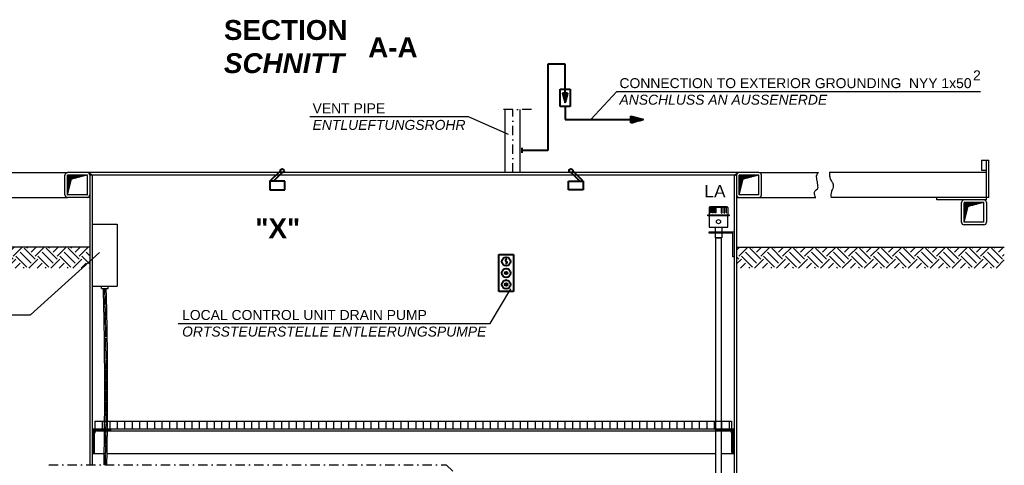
# Model space of a CAD drawing. Header units: millimetres. Extents: x 3957 to 44397, y -13363 to 1692.
# Tile 9 of 18: x 15479 to 19437, y -4171 to -2379. Entities that reach past the tile are written whole.
import ezdxf

# ---------------------------------------------------------------- set-up
doc = ezdxf.new("R2010")
doc.units = ezdxf.units.MM
doc.header["$LTSCALE"] = 0.5
doc.header["$MEASUREMENT"] = 0
doc.linetypes.add('DASHDOT', pattern=[1, 0.5, -0.25, 0, -0.25])
doc.linetypes.add('HIDDEN', pattern=[0.375, 0.25, -0.125])
doc.layers.get('0').update_dxf_attribs({"linetype": 'CONTINUOUS'})
doc.layers.add('10', color=7, linetype='CONTINUOUS', lineweight=40)
for name, color, linetype in [('2', 7, 'CONTINUOUS'), ('3', 7, 'CONTINUOUS'), ('41', 7, 'CONTINUOUS'), ('6', 7, 'CONTINUOUS'), ('7', 7, 'CONTINUOUS'), ('8', 7, 'CONTINUOUS'), ('9', 7, 'CONTINUOUS')]:
    doc.layers.add(name, color=color, linetype=linetype)
doc.styles.add('ROMANS', font='ROMANS', dxfattribs={"height": 0.2})
pattern_1 = [(45, (12447.52, -13052.86), (7e-15, 88.38835), [62.5, -62.5]), (45, (12430.95, -13036.285), (7e-15, 88.38835), [62.5, -62.5]), (45, (12414.375, -13019.71), (7e-15, 88.38835), [62.5, -62.5]), (135, (12414.375, -13008.663), (-88.38835, 7e-15), [62.5, -62.5]), (135, (12430.95, -12992.09), (-88.38835, 7e-15), [62.5, -62.5]), (135, (12447.52, -12975.52), (-88.38835, 7e-15), [62.5, -62.5])]

# ---------------------------------------------------------------- blocks, each defined once
blk = doc.blocks.new('SCH')
at = {"layer": '2', "color": 7, "linetype": 'Continuous'}
for p, q in [((0, -89), (0, -11)), ((72.5, -12), (0, -12)), ((65.1, -14), (0, -14)), ((57.6, -16), (0, -16)), ((50.1, -18), (0, -18)), ((42.7, -20), (0, -20)), ((35.2, -22), (0, -22)), ((27.7, -24), (0, -24)), ((20.3, -26), (0, -26)), ((16.6, -28), (0, -28)), ((16.1, -30), (0, -30)), ((15.5, -32), (0, -32)), ((15, -34), (0, -34)), ((14.5, -36), (0, -36)), ((13.9, -38), (0, -38)), ((0.1, -89.5), (16.9, -26.9)), ((79, -10), (1, -10)), ((79.5, -10.1), (16.9, -26.9)), ((13.4, -40), (0, -40)), ((12.9, -42), (0, -42)), ((12.3, -44), (0, -44)), ((11.8, -46), (0, -46)), ((11.3, -48), (0, -48)), ((10.7, -50), (0, -50)), ((10.2, -52), (0, -52)), ((9.7, -54), (0, -54)), ((9.1, -56), (0, -56)), ((8.6, -58), (0, -58)), ((8, -60), (0, -60)), ((7.5, -62), (0, -62)), ((7, -64), (0, -64)), ((6.4, -66), (0, -66)), ((5.9, -68), (0, -68)), ((5.4, -70), (0, -70)), ((4.8, -72), (0, -72)), ((4.3, -74), (0, -74)), ((3.8, -76), (0, -76)), ((3.2, -78), (0, -78)), ((2.7, -80), (0, -80)), ((2.2, -82), (0, -82)), ((1.6, -84), (0, -84)), ((1.1, -86), (0, -86))]:
    blk.add_line(p, q, dxfattribs=at)
for centre, start, end in [((1, -11), 90, 180), ((79, -11), 0, 90), ((1, -89), 180, 270)]:
    blk.add_arc(centre, 1, start, end, dxfattribs=at)
blk = doc.blocks.new('FPFEIL')
at = {"layer": '10', "color": 7, "linetype": 'Continuous'}
for p, q in [((-20.0004, 4.1486), (-15.4843, 4.1485)), ((-20, 4.5991), (-17.1636, 4.5989)), ((-20, 2.7989), (-10.4464, 2.7992)), ((-20, 2.3491), (-8.7671, 2.3489)), ((-20, 0.549), (-2.0492, 0.549)), ((-19.9997, 5.3586), (-19.9999, -5.3592)), ((-19.9999, 5.0489), (-18.8432, 5.0485)), ((-19.9999, 3.2487), (-12.126, 3.2489)), ((-19.9999, 1.4485), (-5.4081, 1.4489)), ((-19.9999, 0.9987), (-3.7285, 0.9993)), ((-19.9999, -5.3592), (0, 0)), ((-19.9998, 3.6985), (-13.8053, 3.6992)), ((-19.9998, 1.8983), (-7.0874, 1.8993)), ((0, 0), (-19.9997, 5.3586)), ((-19.9994, 0.0988), (-0.3696, 0.0993)), ((-20.0001, -1.701), (-6.3475, -1.7015)), ((-20.0001, -3.5012), (-13.0651, -3.5012)), ((-20.0001, -5.3014), (-19.7826, -5.3009)), ((-20, -1.2512), (-4.6684, -1.2512)), ((-20, -3.0514), (-11.386, -3.0509)), ((-19.9999, -0.3516), (-1.3095, -0.351)), ((-19.9999, -0.8014), (-2.9893, -0.801)), ((-19.9997, -4.8509), (-18.1038, -4.8514)), ((-19.9996, -2.6009), (-9.7062, -2.601)), ((-19.9996, -4.4011), (-16.424, -4.4014)), ((-19.9995, -2.1511), (-8.027, -2.1507)), ((-19.9995, -3.9513), (-14.7449, -3.9512))]:
    blk.add_line(p, q, dxfattribs=at)

msp = doc.modelspace()

# ---------------------------------------------------------------- hatches: boundary and pattern name
at = {"layer": '2', "linetype": 'Continuous', "ltscale": 150}
h = msp.add_hatch(dxfattribs=at)
h.set_pattern_fill('EARTH', color=256, scale=250, angle=45)
h.set_pattern_definition(pattern_1)
h.paths.add_polyline_path([(15760.9, -3293.5), (14145.5, -3293.5), (14145.5, -3377.5), (15760.9, -3377.5)])
h = msp.add_hatch(dxfattribs=at)
h.set_pattern_fill('EARTH', color=256, scale=250, angle=45)
h.set_pattern_definition(pattern_1)
h.paths.add_polyline_path([(19437.5, -3293.5), (18360.9, -3293.5), (18360.9, -3377.5), (19437.5, -3377.5)])

# ---------------------------------------------------------------- linework, layer by layer
for p, q in [((18250.5, -3134.2), (18253.5, -3131.2)), ((18250.5, -3134.2), (18250.5, -3163.1)), ((18326.5, -3134.2), (18250.5, -3134.2)), ((18323.5, -3131.2), (18253.5, -3131.2)), ((18256.1, -3134.2), (18257.8, -3131.2)), ((18258, -3134.2), (18259.7, -3131.2)), ((18263.2, -3134.2), (18264, -3131.2)), ((18266.4, -3134.2), (18267.2, -3131.2)), ((18283.5, -3131.2), (18283.5, -3134.2)), ((18293.5, -3131.2), (18293.5, -3134.2)), ((18310.5, -3134.2), (18309.7, -3131.2)), ((18313.7, -3134.2), (18312.9, -3131.2)), ((18318.9, -3134.2), (18317.2, -3131.2)), ((18320.8, -3134.2), (18319.1, -3131.2)), ((18326.5, -3134.2), (18323.5, -3131.2)), ((18326.5, -3134.2), (18326.5, -3163.1)), ((18275, -3213.6), (18275, -3232.1)), ((18275, -3237.1), (18275, -3256)), ((18301.9, -3213.6), (18301.9, -3232.1)), ((18301.9, -3237.1), (18301.9, -3256)), ((18301.9, -3256), (18275, -3256))]:
    msp.add_line(p, q)
for points in [[(18331, -3167.9), (18246, -3167.9), (18246, -3163.1), (18331, -3163.1)], [(18256.1, -3134.2), (18258, -3134.2), (18258, -3154.9), (18256.1, -3154.9)], [(18263.2, -3134.2), (18266.4, -3134.2), (18266.4, -3154.9), (18263.2, -3154.9)], [(18273.5, -3131.2), (18277.8, -3131.2), (18277.8, -3154.9), (18273.5, -3154.9)], [(18303.4, -3131.2), (18299.1, -3131.2), (18299.1, -3154.9), (18303.4, -3154.9)], [(18313.7, -3134.2), (18310.5, -3134.2), (18310.5, -3154.9), (18313.7, -3154.9)], [(18320.8, -3134.2), (18318.9, -3134.2), (18318.9, -3154.9), (18320.8, -3154.9)], [(18326.5, -3167.9), (18250.5, -3167.9), (18250.5, -3213.6), (18326.5, -3213.6)]]:
    msp.add_lwpolyline(points, close=True)
for points in [[(18345.9, -3232.1), (18350.9, -3232.1), (18350.9, -3332.1), (18345.9, -3332.1), (18345.9, -3237.1), (18250.9, -3237.1), (18250.9, -3232.1), (18350.9, -3232.1), (18350.9, -3237.1)], [(18277.7, -4213.5), (18277.7, -3256), (18299.2, -3256), (18299.2, -4213.5)]]:
    msp.add_lwpolyline(points)
msp.add_circle((18288.5, -3190.8), 8.2)
at = {"layer": '10', "color": 7, "linetype": 'Continuous', "ltscale": 150}
for p, q in [((17671.8, -2557.5), (17601.8, -2557.5)), ((17601.8, -2557.5), (17601.8, -2904.4)), ((17671.8, -2674.5), (17671.8, -2557.5)), ((17651.8, -2727.5), (17651.8, -2657.5)), ((17651.8, -2657.5), (17691.8, -2657.5)), ((17691.8, -2657.5), (17691.8, -2727.5)), ((17691.8, -2727.5), (17651.8, -2727.5)), ((17671.8, -2727.5), (17671.8, -2779.9)), ((17671.8, -2779.9), (17936.6, -2779.9)), ((17498.1, -2894.4), (17498.1, -2914.4)), ((17601.8, -2904.4), (17498.1, -2904.4)), ((16484.8, -3028.5), (16526.9, -2986.4)), ((16498.9, -3028.5), (16533.9, -2993.5)), ((17730.7, -3028.5), (17695.7, -2993.5)), ((17744.8, -3028.5), (17702.7, -2986.4)), ((16544.8, -3028.5), (16484.8, -3028.5)), ((16484.8, -3028.5), (16484.8, -3063.5)), ((16544.8, -3063.5), (16544.8, -3028.5)), ((17684.8, -3063.5), (17684.8, -3028.5)), ((17684.8, -3028.5), (17744.8, -3028.5)), ((17744.8, -3028.5), (17744.8, -3063.5)), ((16484.8, -3063.5), (16544.8, -3063.5)), ((17744.8, -3063.5), (17684.8, -3063.5))]:
    msp.add_line(p, q, dxfattribs=at)
at = {"layer": '10', "linetype": 'Continuous', "ltscale": 150}
for p, q in [((17404.7, -3322.3), (17464.7, -3322.3)), ((17404.7, -3472.3), (17404.7, -3322.3)), ((17464.7, -3322.3), (17464.7, -3472.3)), ((17464.7, -3472.3), (17404.7, -3472.3))]:
    msp.add_line(p, q, dxfattribs=at)
at = {"layer": '10', "color": 7, "linetype": 'Continuous', "ltscale": 150}
for centre in [(16534.4, -2986), (17695.2, -2986)]:
    msp.add_circle(centre, 7.5, dxfattribs=at)
at = {"layer": '10', "linetype": 'Continuous', "ltscale": 150}
for centre, radius in [((17434.7, -3351.1), 17.5), ((17434.7, -3397.3), 17.5), ((17434.7, -3397.3), 5), ((17434.7, -3397.3), 3), ((17434.7, -3443.6), 17.5), ((17434.7, -3443.6), 5), ((17434.7, -3443.6), 3)]:
    msp.add_circle(centre, radius, dxfattribs=at)
msp.add_open_spline([(17437.7, -3341.6), (17437.5, -3341.7), (17437.2, -3341.8), (17437, -3341.9), (17436.8, -3342), (17436.5, -3341.8), (17436.3, -3341.9), (17436.1, -3342), (17435.9, -3342.1), (17435.6, -3342.2), (17435.4, -3342.3), (17435.2, -3342.5), (17434.9, -3342.6), (17434.7, -3342.7), (17434.5, -3342.8), (17434.2, -3342.9), (17434, -3343), (17433.8, -3343.1), (17433.6, -3343.2), (17433.3, -3343.3), (17433.4, -3343.7), (17433.2, -3343.9), (17433.1, -3344.1), (17432.5, -3344), (17432.5, -3344.2), (17432.5, -3344.5), (17432.5, -3344.7), (17432.5, -3344.9), (17432.5, -3345.1), (17432.5, -3345.3), (17432.5, -3345.6), (17432.5, -3345.8), (17432.5, -3346), (17432.5, -3346.2), (17432.5, -3346.5), (17432.5, -3346.7), (17432.5, -3346.9), (17432.5, -3347.1), (17432.5, -3347.4), (17432.5, -3347.6), (17432.5, -3347.8), (17432.5, -3348), (17432.5, -3348.2), (17432.5, -3348.5), (17432.7, -3348.7), (17432.9, -3348.9), (17433, -3349.1), (17433.1, -3349.4), (17433.2, -3349.6), (17433.3, -3349.8), (17433.7, -3349.8), (17433.9, -3349.9), (17434.1, -3350.1), (17434.3, -3350.4), (17434.6, -3350.6), (17434.8, -3350.7), (17435.1, -3350.7), (17435.3, -3350.9), (17435.5, -3351.1), (17435.7, -3351.4), (17436, -3351.6), (17436.2, -3351.8), (17436.4, -3352), (17436.7, -3352.3), (17436.9, -3352.5), (17437.1, -3352.7), (17437.3, -3352.9), (17437.6, -3353.2), (17438, -3353.3), (17438, -3353.6), (17438, -3353.8), (17438, -3354), (17438, -3354.3), (17438, -3354.5), (17438, -3354.7), (17438, -3354.9), (17438, -3355.2), (17438.1, -3355.4), (17438, -3355.6), (17438, -3355.8), (17437.8, -3356.1), (17437.7, -3356.3), (17437.6, -3356.5), (17437.5, -3356.7), (17437.3, -3356.9), (17437.2, -3357.2), (17436.9, -3357.4), (17436.7, -3357.6), (17436.5, -3357.8), (17436.2, -3357.8), (17436, -3357.9), (17435.8, -3358.1), (17435.8, -3358.5), (17435.6, -3358.6), (17435.4, -3358.7), (17435.1, -3358.5), (17434.9, -3358.6), (17434.7, -3358.7), (17434.5, -3358.8), (17434.2, -3359), (17433.9, -3359.1), (17433.6, -3359.8), (17433.2, -3359.6), (17433, -3359.5), (17432.7, -3359.4), (17432.5, -3359.3)], degree=3, knots=[0, 0, 0, 0, 0.028033, 0.028033, 0.028033, 0.053255, 0.053255, 0.053255, 0.081286, 0.081286, 0.081286, 0.109318, 0.109318, 0.109318, 0.137349, 0.137349, 0.137349, 0.165382, 0.165382, 0.165382, 0.192906, 0.192906, 0.192906, 0.220933, 0.220933, 0.220933, 0.245398, 0.245398, 0.245398, 0.269867, 0.269867, 0.269867, 0.294332, 0.294332, 0.294332, 0.318796, 0.318796, 0.318796, 0.343261, 0.343261, 0.343261, 0.367726, 0.367726, 0.367726, 0.395248, 0.395248, 0.395248, 0.422772, 0.422772, 0.422772, 0.450805, 0.450805, 0.450805, 0.485943, 0.485943, 0.485943, 0.513974, 0.513974, 0.513974, 0.549112, 0.549112, 0.549112, 0.58425, 0.58425, 0.58425, 0.61939, 0.61939, 0.61939, 0.654528, 0.654528, 0.654528, 0.678993, 0.678993, 0.678993, 0.703458, 0.703458, 0.703458, 0.727923, 0.727923, 0.727923, 0.755447, 0.755447, 0.755447, 0.782971, 0.782971, 0.782971, 0.818109, 0.818109, 0.818109, 0.846141, 0.846141, 0.846141, 0.873665, 0.873665, 0.873665, 0.898887, 0.898887, 0.898887, 0.926918, 0.926918, 0.926918, 0.971972, 0.971972, 0.971972, 1, 1, 1, 1], dxfattribs=at)
msp.add_point((17434.7, -3426.1), dxfattribs=at)
at = {"layer": '2', "color": 7, "linetype": 'DASHDOT', "ltscale": 150}
for p, q in [((17536.8, -2739.3), (17400.4, -2739.3)), ((15596.1, -4168.2), (17193, -4168.2)), ((17193, -4168.2), (17512.4, -4482.3))]:
    msp.add_line(p, q, dxfattribs=at)
at = {"layer": '2', "color": 7, "linetype": 'Continuous', "ltscale": 150}
for p, q in [((19345.6, -2943.5), (19375.6, -2943.5)), ((19345.6, -2943.5), (19345.6, -2983.5)), ((19365.6, -3103.5), (19365.6, -2943.5)), ((19375.6, -3093.5), (19375.6, -2943.5)), ((14370.9, -2993.5), (15670.9, -2993.5)), ((15660.9, -3083.5), (15660.9, -3003.5)), ((18450.9, -2993.5), (15670.9, -2993.5)), ((15750.9, -3082.5), (15750.9, -3004.5)), ((15770.9, -3003.5), (15755.9, -2994.8)), ((15765.9, -3003.5), (15760.4, -3000.3)), ((18360.9, -3003.5), (15760.9, -3003.5)), ((15760.9, -3003.5), (15760.9, -4168.2)), ((15770.9, -3003.5), (15770.9, -4168.2)), ((18350.9, -3003.5), (18365.9, -2994.8)), ((18350.9, -3003.5), (18350.9, -4482.3)), ((18355.9, -3003.5), (18361.4, -3000.3)), ((18360.9, -3003.5), (18360.9, -4482.3)), ((18450.9, -2993.5), (18689.9, -2993.5)), ((18450.9, -3082.5), (18450.9, -3004.5)), ((18460.9, -3083.5), (18460.9, -3003.5)), ((19365.6, -2993.5), (18734.3, -2993.5)), ((19345.6, -2983.5), (19365.6, -2983.5)), ((15749.9, -3083.5), (15671.9, -3083.5)), ((18449.9, -3083.5), (18371.9, -3083.5)), ((14360.9, -3093.5), (15670.9, -3093.5)), ((15760.9, -3093.5), (15670.9, -3093.5)), ((18360.9, -3093.5), (18450.9, -3093.5)), ((18450.9, -3093.5), (18680.1, -3093.5)), ((19375.6, -3093.5), (18740.8, -3093.5)), ((19165.6, -3103.5), (19165.6, -3093.5)), ((19365.6, -3103.5), (19165.6, -3103.5)), ((19265.6, -3193.5), (19265.6, -3113.5)), ((19355.6, -3192.5), (19355.6, -3114.5)), ((19365.6, -3113.5), (19365.6, -3193.5)), ((19355.6, -3203.5), (19275.6, -3203.5)), ((19354.6, -3193.5), (19276.6, -3193.5)), ((15760.9, -3293.5), (14145.5, -3293.5)), ((18360.9, -3293.5), (19437.5, -3293.5)), ((15780.9, -3993.5), (15780.9, -4023.5)), ((15780.9, -3993.5), (18340.9, -3993.5)), ((15810.9, -3993.5), (15810.9, -4023.5)), ((15840.9, -3993.5), (15840.9, -4023.5)), ((15870.9, -3993.5), (15870.9, -4023.5)), ((15900.9, -3993.5), (15900.9, -4023.5)), ((15930.9, -3993.5), (15930.9, -4023.5)), ((15960.9, -3993.5), (15960.9, -4023.5)), ((15990.9, -3993.5), (15990.9, -4023.5)), ((16020.9, -3993.5), (16020.9, -4023.5)), ((16050.9, -3993.5), (16050.9, -4023.5)), ((16080.9, -3993.5), (16080.9, -4023.5)), ((16110.9, -3993.5), (16110.9, -4023.5)), ((16140.9, -3993.5), (16140.9, -4023.5)), ((16170.9, -3993.5), (16170.9, -4023.5)), ((16200.9, -3993.5), (16200.9, -4023.5)), ((16230.9, -3993.5), (16230.9, -4023.5)), ((16260.9, -3993.5), (16260.9, -4023.5)), ((16290.9, -3993.5), (16290.9, -4023.5)), ((16320.9, -3993.5), (16320.9, -4023.5)), ((16350.9, -3993.5), (16350.9, -4023.5)), ((16380.9, -3993.5), (16380.9, -4023.5)), ((16410.9, -3993.5), (16410.9, -4023.5)), ((16440.9, -3993.5), (16440.9, -4023.5)), ((16470.9, -3993.5), (16470.9, -4023.5)), ((16500.9, -3993.5), (16500.9, -4023.5)), ((16530.9, -3993.5), (16530.9, -4023.5)), ((16560.9, -3993.5), (16560.9, -4023.5)), ((16590.9, -3993.5), (16590.9, -4023.5)), ((16620.9, -3993.5), (16620.9, -4023.5)), ((16650.9, -3993.5), (16650.9, -4023.5)), ((16680.9, -3993.5), (16680.9, -4023.5)), ((16710.9, -3993.5), (16710.9, -4023.5)), ((16740.9, -3993.5), (16740.9, -4023.5)), ((16770.9, -3993.5), (16770.9, -4023.5)), ((16800.9, -3993.5), (16800.9, -4023.5)), ((16830.9, -3993.5), (16830.9, -4023.5)), ((16860.9, -3993.5), (16860.9, -4023.5)), ((16890.9, -3993.5), (16890.9, -4023.5)), ((16920.9, -3993.5), (16920.9, -4023.5)), ((16950.9, -3993.5), (16950.9, -4023.5)), ((16980.9, -3993.5), (16980.9, -4023.5)), ((17010.9, -3993.5), (17010.9, -4023.5)), ((17040.9, -3993.5), (17040.9, -4023.5)), ((17070.9, -3993.5), (17070.9, -4023.5)), ((17100.9, -3993.5), (17100.9, -4023.5)), ((17130.9, -3993.5), (17130.9, -4023.5)), ((17160.9, -3993.5), (17160.9, -4023.5)), ((17190.9, -3993.5), (17190.9, -4023.5)), ((17220.9, -3993.5), (17220.9, -4023.5)), ((17250.9, -3993.5), (17250.9, -4023.5)), ((17280.9, -3993.5), (17280.9, -4023.5)), ((17310.9, -3993.5), (17310.9, -4023.5)), ((17340.9, -3993.5), (17340.9, -4023.5)), ((17370.9, -3993.5), (17370.9, -4023.5)), ((17400.9, -3993.5), (17400.9, -4023.5)), ((17430.9, -3993.5), (17430.9, -4023.5)), ((17460.9, -3993.5), (17460.9, -4023.5)), ((17490.9, -3993.5), (17490.9, -4023.5)), ((17520.9, -3993.5), (17520.9, -4023.5)), ((17550.9, -3993.5), (17550.9, -4023.5)), ((17580.9, -3993.5), (17580.9, -4023.5)), ((17610.9, -3993.5), (17610.9, -4023.5)), ((17640.9, -3993.5), (17640.9, -4023.5)), ((17670.9, -3993.5), (17670.9, -4023.5)), ((17700.9, -3993.5), (17700.9, -4023.5)), ((17730.9, -3993.5), (17730.9, -4023.5)), ((17760.9, -3993.5), (17760.9, -4023.5)), ((17790.9, -3993.5), (17790.9, -4023.5)), ((17820.9, -3993.5), (17820.9, -4023.5)), ((17850.9, -3993.5), (17850.9, -4023.5)), ((17880.9, -3993.5), (17880.9, -4023.5)), ((17910.9, -3993.5), (17910.9, -4023.5)), ((17940.9, -3993.5), (17940.9, -4023.5)), ((17970.9, -3993.5), (17970.9, -4023.5)), ((18000.9, -3993.5), (18000.9, -4023.5)), ((18030.9, -3993.5), (18030.9, -4023.5)), ((18060.9, -3993.5), (18060.9, -4023.5)), ((18090.9, -3993.5), (18090.9, -4023.5)), ((18120.9, -3993.5), (18120.9, -4023.5)), ((18150.9, -3993.5), (18150.9, -4023.5)), ((18180.9, -3993.5), (18180.9, -4023.5)), ((18210.9, -3993.5), (18210.9, -4023.5)), ((18240.9, -3993.5), (18240.9, -4023.5)), ((18270.9, -3993.5), (18270.9, -4023.5)), ((18300.9, -3993.5), (18300.9, -4023.5)), ((18330.9, -3993.5), (18330.9, -4023.5)), ((18340.9, -3993.5), (18340.9, -4023.5)), ((15770.9, -4023.5), (18350.9, -4023.5)), ((15773.9, -4026.5), (15845.9, -4026.5)), ((15773.9, -4026.5), (15773.9, -4123.5)), ((15789.9, -4029.5), (15845.5, -4029.5)), ((15789.9, -4032.5), (18331.9, -4032.5)), ((15845.9, -4027.5), (15845.9, -4023.5)), ((18275.9, -4027.5), (18275.9, -4023.5)), ((18347.9, -4026.5), (18275.9, -4026.5)), ((18331.9, -4029.5), (18276.3, -4029.5)), ((18347.9, -4026.5), (18347.9, -4123.5)), ((15776.9, -4042.5), (15776.9, -4123)), ((15779.9, -4118.5), (15779.9, -4042.5)), ((18341.9, -4118.5), (18341.9, -4042.5)), ((18344.9, -4042.5), (18344.9, -4123)), ((15770.9, -4123.5), (15818.8, -4123.5)), ((15830.2, -4123.5), (18277.7, -4123.5)), ((18299.2, -4123.5), (18350.9, -4123.5))]:
    msp.add_line(p, q, dxfattribs=at)
for centre, radius, start, end in [((15670.9, -3003.5), 10, 90, 180), ((15750.9, -3003.5), 10, 0, 90), ((18370.9, -3003.5), 10, 90, 180), ((18450.9, -3003.5), 10, 0, 90), ((15670.9, -3083.5), 10, 180, 270), ((15749.9, -3082.5), 1, 270, 0), ((15750.9, -3083.5), 10, 270, 360), ((18370.9, -3083.5), 10, 180, 270), ((18449.9, -3082.5), 1, 270, 0), ((18450.9, -3083.5), 10, 270, 0), ((19275.6, -3113.5), 10, 90, 180), ((19355.6, -3113.5), 10, 0, 90), ((19275.6, -3193.5), 10, 180, 270), ((19354.6, -3192.5), 1, 270, 0), ((19355.6, -3193.5), 10, 270, 360), ((15789.9, -4042.5), 16, 90, 180), ((15789.9, -4042.5), 13, 90, 180), ((15789.9, -4042.5), 10, 90, 180), ((15840.9, -4027.5), 5, 270, 0), ((18280.9, -4027.5), 5, 180, 270), ((18331.9, -4042.5), 16, 0, 90), ((18331.9, -4042.5), 13, 0, 90), ((18331.9, -4042.5), 10, 0, 90), ((15774.9, -4118.5), 5, 270, 0), ((18346.9, -4118.5), 5, 180, 270)]:
    msp.add_arc(centre, radius, start, end, dxfattribs=at)
for points, knots in [([(18680.1, -3093.5), (18678.9, -3096.7), (18676.3, -3084.5), (18674.8, -3079.7), (18673.9, -3077.1), (18673.7, -3074.4), (18674, -3071.9), (18674.6, -3064.5), (18688.9, -3061.1), (18688.6, -3053.3), (18688.2, -3045.9), (18687.2, -3038.3), (18686.1, -3031), (18685.1, -3024.3), (18683, -3017.7), (18682.5, -3011.1), (18682, -3004.8), (18685.7, -2999), (18689.9, -2993.5)], [0, 0, 0, 0, 0.137025, 0.137025, 0.137025, 0.208765, 0.208765, 0.208765, 0.428109, 0.428109, 0.428109, 0.635865, 0.635865, 0.635865, 0.822942, 0.822942, 0.822942, 1, 1, 1, 1]), ([(18734.3, -2993.5), (18734.6, -2999.2), (18734.9, -3004.9), (18735.6, -3010.7), (18736.2, -3015.4), (18738.6, -3019.7), (18740.5, -3024.1), (18742.5, -3028.6), (18745.9, -3032.5), (18747.8, -3037.1), (18750.4, -3043.2), (18750.2, -3050.7), (18748.6, -3056.9), (18747.4, -3061.4), (18743.1, -3064.9), (18742.1, -3069.5), (18741.2, -3073.7), (18740.6, -3077.9), (18740.5, -3082.1), (18740.4, -3085.9), (18740.4, -3089.7), (18740.8, -3093.5)], [0, 0, 0, 0, 0.165311, 0.165311, 0.165311, 0.301603, 0.301603, 0.301603, 0.444109, 0.444109, 0.444109, 0.634456, 0.634456, 0.634456, 0.76986, 0.76986, 0.76986, 0.891182, 0.891182, 0.891182, 1, 1, 1, 1])]:
    msp.add_open_spline(points, degree=3, knots=knots, dxfattribs=at)
at = {"layer": '2', "color": 7, "linetype": 'HIDDEN', "ltscale": 5}
for points in [[(15818, -4168.2), (15818.2, -4158.5), (15818.3, -4148.9), (15818.5, -4139.2), (15818.5, -4139.2), (15818.5, -4139.2), (15818.5, -4139.2), (15818.7, -4129.1), (15823.5, -3845.6), (15819.2, -3562.6), (15815.2, -3460.3)], [(15829.5, -4168.2), (15829.6, -4158.5), (15829.8, -4148.9), (15830, -4139.2), (15830, -4139.2), (15830, -4139.2), (15830, -4139.2), (15830.2, -4129.1), (15834.9, -3845.6), (15830.7, -3562.6), (15826.6, -3460.3)]]:
    msp.add_open_spline(points, degree=3, knots=[1393.52578, 1393.52578, 1393.52578, 1393.52578, 1422.424459, 1422.424459, 1422.424459, 1422.424521, 1422.424521, 1422.424521, 1452.761797, 2271.934698, 2271.934698, 2271.934698, 2271.934698], dxfattribs=at)
at = {"layer": '2', "color": 7, "linetype": 'DASHDOT', "ltscale": 5}
msp.add_open_spline([(15823.7, -4168.2), (15823.9, -4158.5), (15824.1, -4148.9), (15824.2, -4139.2), (15824.2, -4139.2), (15824.2, -4139.2), (15824.2, -4139.2), (15824.4, -4129.1), (15829.2, -3845.6), (15825, -3562.6), (15820.9, -3460.3)], degree=3, knots=[1393.52578, 1393.52578, 1393.52578, 1393.52578, 1422.424459, 1422.424459, 1422.424459, 1422.424521, 1422.424521, 1422.424521, 1452.761797, 2271.934698, 2271.934698, 2271.934698, 2271.934698], dxfattribs=at)
at = {"layer": '3', "color": 7, "linetype": 'Continuous', "ltscale": 150}
for p, q in [((17430.8, -2993.5), (17430.8, -2739.3)), ((17491.1, -2993.5), (17491.1, -2739.3))]:
    msp.add_line(p, q, dxfattribs=at)
at = {"layer": '3', "color": 7, "linetype": 'DASHDOT', "ltscale": 150}
msp.add_line((17460.9, -2993.5), (17460.9, -2739.3), dxfattribs=at)
at = {"layer": '41', "linetype": 'Continuous', "ltscale": 150}
for p, q in [((15770.9, -3200.3), (15870.9, -3200.3)), ((15870.9, -3200.3), (15870.9, -3450.3)), ((15770.9, -3450.3), (15870.9, -3450.3)), ((15807.5, -3460.3), (15807.5, -3450.3)), ((15807.5, -3460.3), (15834.4, -3460.3)), ((15834.4, -3460.3), (15834.4, -3450.3))]:
    msp.add_line(p, q, dxfattribs=at)
at = {"layer": '6', "linetype": 'Continuous', "ltscale": 150}
for p, q in [((15521.8, -3565.8), (15800, -3314.8)), ((14669, -3565.8), (15521.8, -3565.8))]:
    msp.add_line(p, q, dxfattribs=at)
at = {"layer": '8', "color": 7, "linetype": 'Continuous', "ltscale": 150}
for p, q in [((17880.2, -2667.5), (17775.3, -2779.9)), ((17880.2, -2667.5), (19341.8, -2667.5)), ((16645.5, -2767.7), (17281.6, -2767.7)), ((17281.6, -2767.7), (17442.2, -2839.1)), ((17370, -3600), (17453.7, -3461.3)), ((16115.8, -3600), (17370, -3600))]:
    msp.add_line(p, q, dxfattribs=at)

# ---------------------------------------------------------------- block references
at = {"layer": '10', "color": 7, "linetype": 'Continuous', "ltscale": 150, "xscale": 1.89999441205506, "yscale": 1.89999441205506, "rotation": 270}
msp.add_blockref('FPFEIL', (17671.8, -2712.5), dxfattribs=at)
at = {"layer": '10', "color": 7, "linetype": 'Continuous', "ltscale": 150, "xscale": 2.5, "yscale": -2.5}
msp.add_blockref('FPFEIL', (17986.6, -2779.9), dxfattribs=at)
at = {"layer": '2', "color": 7, "linetype": 'Continuous', "ltscale": 150}
for p in [(15670.9, -2993.5), (18370.9, -2993.5), (19275.6, -3103.5)]:
    msp.add_blockref('SCH', p, dxfattribs=at)

# ---------------------------------------------------------------- texts
at = {"color": 7, "linetype": 'Continuous', "insert": (18274.2, -3043.5), "char_height": 50, "width": 76.866, "attachment_point": 2, "style": 'ROMANS'}
msp.add_mtext('{\\fArial|b0|i0|c0|p34;LA}', dxfattribs=at)
at = {"layer": '6', "color": 7, "linetype": 'Continuous', "ltscale": 150, "insert": (19311.9, -2582.4), "char_height": 40, "width": 32.587, "attachment_point": 1, "style": 'ROMANS'}
msp.add_mtext('{\\fArial|b0|i0|c0|p34;2}', dxfattribs=at)
at = {"layer": '7', "color": 7, "linetype": 'Continuous', "ltscale": 150, "attachment_point": 1, "style": 'ROMANS'}
for s, insert, char_height, width in [('{\\fArial|b1|i0|c0|p34;SECTION \\fArial|b1|i1|c0|p34;SCHNITT\\H1.0213x; }', (16300, -2380), 80, 403.333), ('{\\fArial|b1|i0|c0|p34;A-A}', (16880, -2450), 80, 200), ('{\\fArial|b0|i0|c0|p34;CONNECTION TO EXTERIOR GROUNDING  NYY 1x50 \\fArial|b0|i1|c0|p34;ANSCHLUSS AN AUSSENERDE\\H1.0215x; }', (17890.2, -2613.8), 40, 1454.183), ('{\\fArial|b0|i0|c0|p34;VENT PIPE \\fArial|b0|i1|c0|p34;ENTLUEFTUNGSROHR}', (16656.5, -2715), 40, 376.19), ('{\\fArial|b0|i0|c0|p34;LOCAL CONTROL UNIT DRAIN PUMP\\P\\fArial|b0|i1|c0|p34;ORTSSTEUERSTELLE ENTLEERUNGSPUMPE\\H1.0215x; }', (16131.8, -3546.1), 40, 1234.265)]:
    msp.add_mtext(s, dxfattribs=dict(at, insert=insert, char_height=char_height, width=width))
at = {"layer": '9', "color": 7, "linetype": 'Continuous', "ltscale": 150, "insert": (16426.1, -3177.5), "char_height": 80, "width": 140, "attachment_point": 1, "style": 'ROMANS'}
msp.add_mtext('{\\fArial|b1|i0|c0|p34;"X"}', dxfattribs=at)

doc.saveas('drawing.dxf')
